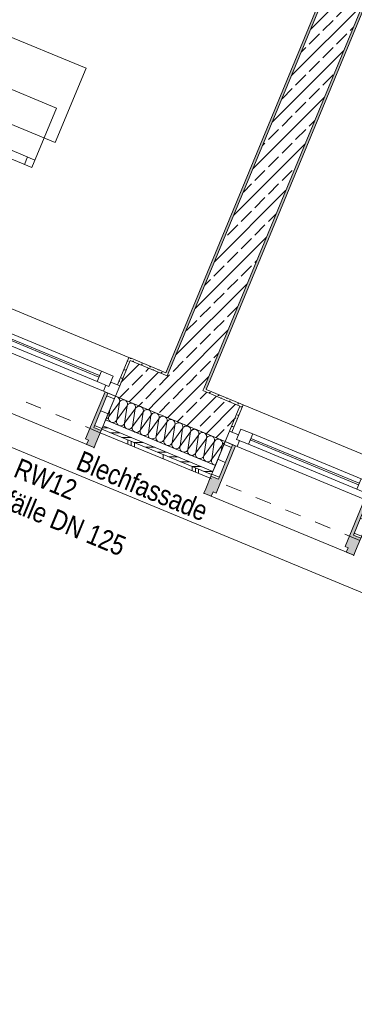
# Model space of a CAD drawing. Header units: metres. Extents: x -79 to 740, y -195 to 69.
# Tile 17 of 200: x 0.11 to 2.19, y -11.96 to -5.83. Entities that reach past the tile are written whole.
import ezdxf

# ---------------------------------------------------------------- set-up
doc = ezdxf.new("R2010")
doc.units = ezdxf.units.M
doc.header["$MEASUREMENT"] = 0
doc.linetypes.add('Strichlinie eng', pattern=[0.115, 0.075, -0.04])
for name, color, linetype in [('10 Fassade', 7, 'Continuous'), ('70 Entwässerung_Regenwasser', 7, 'Continuous'), ('Neubau_10 Wand außen', 7, 'Continuous'), ('Neubau_50 Möblierung', 7, 'Continuous')]:
    doc.layers.add(name, color=color, linetype=linetype)
doc.styles.add('ERSTELLTER_STIL_2', font='ARIALN.TTF')
pattern_1 = [(45, (0, 0), (-0.0848528, 0.0848528), []), (45, (-0.04243, 0.04243), (-0.0848528, 0.0848528), [0.09, -0.03])]
pattern_2 = [(45, (0, 0), (-0.01767767, 0.01767767), [0, -0.025])]
pattern_3 = [(0, (0, 0), (0, 0.1), [])]

# ---------------------------------------------------------------- blocks, each defined once
blk = doc.blocks.new('*X200')
at = {"layer": 'Neubau_10 Wand außen', "color": 8, "linetype": 'Continuous', "lineweight": 9}
for p, q in [((0.7018, -8.1741), (0.701, -8.1742)), ((0.707, -8.1746), (0.7018, -8.1741)), ((0.712, -8.1761), (0.707, -8.1746)), ((0.7166, -8.1786), (0.712, -8.1761)), ((0.7206, -8.1819), (0.7166, -8.1786)), ((0.724, -8.186), (0.7206, -8.1819)), ((0.7264, -8.1906), (0.724, -8.186)), ((0.7279, -8.1956), (0.7264, -8.1906)), ((0.7264, -8.211), (0.7279, -8.206)), ((0.7289, -8.2064), (0.7264, -8.211)), ((0.7285, -8.2008), (0.7279, -8.1956)), ((0.7279, -8.206), (0.7285, -8.2008)), ((0.7322, -8.2023), (0.7289, -8.2064)), ((0.7362, -8.199), (0.7322, -8.2023)), ((0.7409, -8.1965), (0.7362, -8.199)), ((0.7459, -8.195), (0.7409, -8.1965)), ((0.7511, -8.1945), (0.7459, -8.195)), ((0.7563, -8.195), (0.7511, -8.1945)), ((0.7613, -8.1965), (0.7563, -8.195)), ((0.7659, -8.199), (0.7613, -8.1965)), ((0.7699, -8.2023), (0.7659, -8.199)), ((0.7732, -8.2064), (0.7699, -8.2023)), ((0.7757, -8.211), (0.7732, -8.2064)), ((0.661, -8.2993), (0.7264, -8.211)), ((0.661, -8.2993), (0.6676, -8.2548)), ((0.7102, -8.3197), (0.7264, -8.211)), ((0.7102, -8.3197), (0.7757, -8.2314)), ((0.7595, -8.3401), (0.7757, -8.2314)), ((0.7595, -8.3401), (0.825, -8.2518)), ((0.7772, -8.216), (0.7757, -8.211)), ((0.7757, -8.2314), (0.7772, -8.2264)), ((0.7782, -8.2268), (0.7757, -8.2314)), ((0.7777, -8.2212), (0.7772, -8.216)), ((0.7772, -8.2264), (0.7777, -8.2212)), ((0.7815, -8.2227), (0.7782, -8.2268)), ((0.7855, -8.2194), (0.7815, -8.2227)), ((0.7901, -8.217), (0.7855, -8.2194)), ((0.7951, -8.2154), (0.7901, -8.217)), ((0.8003, -8.2149), (0.7951, -8.2154)), ((0.8055, -8.2154), (0.8003, -8.2149)), ((0.8105, -8.217), (0.8055, -8.2154)), ((0.8088, -8.3605), (0.825, -8.2518)), ((0.8151, -8.2194), (0.8105, -8.217)), ((0.8192, -8.2227), (0.8151, -8.2194)), ((0.8225, -8.2268), (0.8192, -8.2227)), ((0.825, -8.2314), (0.8225, -8.2268)), ((0.8265, -8.2364), (0.825, -8.2314)), ((0.825, -8.2518), (0.8265, -8.2468)), ((0.8274, -8.2472), (0.825, -8.2518)), ((0.827, -8.2416), (0.8265, -8.2364)), ((0.8265, -8.2468), (0.827, -8.2416)), ((0.8308, -8.2431), (0.8274, -8.2472)), ((0.8348, -8.2398), (0.8308, -8.2431)), ((0.8394, -8.2374), (0.8348, -8.2398)), ((0.8444, -8.2358), (0.8394, -8.2374)), ((0.8496, -8.2353), (0.8444, -8.2358)), ((0.8548, -8.2358), (0.8496, -8.2353)), ((0.8598, -8.2374), (0.8548, -8.2358)), ((0.8644, -8.2398), (0.8598, -8.2374)), ((0.8685, -8.2431), (0.8644, -8.2398)), ((0.8718, -8.2472), (0.8685, -8.2431)), ((0.8742, -8.2518), (0.8718, -8.2472)), ((0.8758, -8.2568), (0.8742, -8.2518)), ((0.8742, -8.2722), (0.8758, -8.2672)), ((0.8767, -8.2676), (0.8742, -8.2722)), ((0.8763, -8.262), (0.8758, -8.2568)), ((0.8758, -8.2672), (0.8763, -8.262)), ((0.88, -8.2636), (0.8767, -8.2676)), ((0.8841, -8.2602), (0.88, -8.2636)), ((0.8887, -8.2578), (0.8841, -8.2602)), ((0.8937, -8.2563), (0.8887, -8.2578)), ((0.8989, -8.2557), (0.8937, -8.2563)), ((0.9041, -8.2563), (0.8989, -8.2557)), ((0.9091, -8.2578), (0.9041, -8.2563)), ((0.9137, -8.2602), (0.9091, -8.2578)), ((0.9177, -8.2636), (0.9137, -8.2602)), ((0.9211, -8.2676), (0.9177, -8.2636)), ((0.9235, -8.2722), (0.9211, -8.2676)), ((0.6427, -8.3149), (0.6465, -8.3138)), ((0.6465, -8.3138), (0.6511, -8.3113)), ((0.6511, -8.3113), (0.6552, -8.308)), ((0.6552, -8.308), (0.6585, -8.3039)), ((0.6585, -8.3039), (0.661, -8.2993)), ((0.6595, -8.3043), (0.6589, -8.3095)), ((0.6589, -8.3095), (0.6595, -8.3147)), ((0.661, -8.2993), (0.6595, -8.3043)), ((0.6595, -8.3147), (0.661, -8.3197)), ((0.661, -8.3197), (0.6634, -8.3243)), ((0.6634, -8.3243), (0.6667, -8.3284)), ((0.6667, -8.3284), (0.6708, -8.3317)), ((0.6708, -8.3317), (0.6754, -8.3342)), ((0.6958, -8.3342), (0.7004, -8.3317)), ((0.7004, -8.3317), (0.7045, -8.3284)), ((0.7045, -8.3284), (0.7078, -8.3243)), ((0.7078, -8.3243), (0.7102, -8.3197)), ((0.7087, -8.3247), (0.7082, -8.3299)), ((0.7082, -8.3299), (0.7087, -8.3351)), ((0.7102, -8.3197), (0.7087, -8.3247)), ((0.8088, -8.3605), (0.8742, -8.2722)), ((0.8581, -8.381), (0.8742, -8.2722)), ((0.8581, -8.381), (0.9235, -8.2926)), ((0.9073, -8.4014), (0.9235, -8.2926)), ((0.9073, -8.4014), (0.9728, -8.313)), ((0.925, -8.2772), (0.9235, -8.2722)), ((0.9235, -8.2926), (0.925, -8.2876)), ((0.926, -8.288), (0.9235, -8.2926)), ((0.9255, -8.2824), (0.925, -8.2772)), ((0.925, -8.2876), (0.9255, -8.2824)), ((0.9293, -8.284), (0.926, -8.288)), ((0.9333, -8.2806), (0.9293, -8.284)), ((0.938, -8.2782), (0.9333, -8.2806)), ((0.943, -8.2767), (0.938, -8.2782)), ((0.9482, -8.2762), (0.943, -8.2767)), ((0.9534, -8.2767), (0.9482, -8.2762)), ((0.9584, -8.2782), (0.9534, -8.2767)), ((0.9566, -8.4218), (0.9728, -8.313)), ((0.963, -8.2806), (0.9584, -8.2782)), ((0.967, -8.284), (0.963, -8.2806)), ((0.9703, -8.288), (0.967, -8.284)), ((0.9728, -8.2926), (0.9703, -8.288)), ((0.9743, -8.2976), (0.9728, -8.2926)), ((0.9728, -8.313), (0.9743, -8.308)), ((0.9753, -8.3084), (0.9728, -8.313)), ((0.9748, -8.3028), (0.9743, -8.2976)), ((0.9743, -8.308), (0.9748, -8.3028)), ((0.9786, -8.3044), (0.9753, -8.3084)), ((0.9826, -8.3011), (0.9786, -8.3044)), ((0.9872, -8.2986), (0.9826, -8.3011)), ((0.9922, -8.2971), (0.9872, -8.2986)), ((0.9974, -8.2966), (0.9922, -8.2971)), ((1.0026, -8.2971), (0.9974, -8.2966)), ((1.0076, -8.2986), (1.0026, -8.2971)), ((1.0122, -8.3011), (1.0076, -8.2986)), ((1.0163, -8.3044), (1.0122, -8.3011)), ((1.0196, -8.3084), (1.0163, -8.3044)), ((1.0221, -8.313), (1.0196, -8.3084)), ((1.0236, -8.318), (1.0221, -8.313)), ((1.0221, -8.3334), (1.0236, -8.3284)), ((1.0245, -8.3288), (1.0221, -8.3334)), ((1.0241, -8.3232), (1.0236, -8.318)), ((1.0236, -8.3284), (1.0241, -8.3232)), ((1.0278, -8.3248), (1.0245, -8.3288)), ((1.0319, -8.3215), (1.0278, -8.3248)), ((1.0365, -8.319), (1.0319, -8.3215)), ((1.0415, -8.3175), (1.0365, -8.319)), ((1.0467, -8.317), (1.0415, -8.3175)), ((1.0519, -8.3175), (1.0467, -8.317)), ((1.0569, -8.319), (1.0519, -8.3175)), ((1.0615, -8.3215), (1.0569, -8.319)), ((1.0656, -8.3248), (1.0615, -8.3215)), ((1.0689, -8.3288), (1.0656, -8.3248)), ((1.0713, -8.3334), (1.0689, -8.3288)), ((0.6754, -8.3342), (0.6804, -8.3357)), ((0.6804, -8.3357), (0.6856, -8.3362)), ((0.6856, -8.3362), (0.6908, -8.3357)), ((0.6908, -8.3357), (0.6958, -8.3342)), ((0.7087, -8.3351), (0.7102, -8.3401)), ((0.7102, -8.3401), (0.7127, -8.3447)), ((0.7127, -8.3447), (0.716, -8.3488)), ((0.716, -8.3488), (0.7201, -8.3521)), ((0.7201, -8.3521), (0.7247, -8.3546)), ((0.7247, -8.3546), (0.7297, -8.3561)), ((0.7297, -8.3561), (0.7349, -8.3566)), ((0.7349, -8.3566), (0.7401, -8.3561)), ((0.7401, -8.3561), (0.7451, -8.3546)), ((0.7451, -8.3546), (0.7497, -8.3521)), ((0.7497, -8.3521), (0.7537, -8.3488)), ((0.7537, -8.3488), (0.7571, -8.3447)), ((0.7571, -8.3447), (0.7595, -8.3401)), ((0.758, -8.3451), (0.7575, -8.3503)), ((0.7575, -8.3503), (0.758, -8.3555)), ((0.7595, -8.3401), (0.758, -8.3451)), ((0.758, -8.3555), (0.7595, -8.3605)), ((0.7595, -8.3605), (0.762, -8.3652)), ((0.762, -8.3652), (0.7653, -8.3692)), ((0.7653, -8.3692), (0.7693, -8.3725)), ((0.7693, -8.3725), (0.7739, -8.375)), ((0.7739, -8.375), (0.7789, -8.3765)), ((0.7789, -8.3765), (0.7842, -8.377)), ((0.7842, -8.377), (0.7894, -8.3765)), ((0.7894, -8.3765), (0.7944, -8.375)), ((0.7944, -8.375), (0.799, -8.3725)), ((0.799, -8.3725), (0.803, -8.3692)), ((0.803, -8.3692), (0.8063, -8.3652)), ((0.8063, -8.3652), (0.8088, -8.3605)), ((0.8073, -8.3656), (0.8068, -8.3708)), ((0.8068, -8.3708), (0.8073, -8.376)), ((0.8088, -8.3605), (0.8073, -8.3656)), ((0.8073, -8.376), (0.8088, -8.381)), ((0.8088, -8.381), (0.8113, -8.3856)), ((0.8113, -8.3856), (0.8146, -8.3896)), ((0.8146, -8.3896), (0.8186, -8.3929)), ((0.8186, -8.3929), (0.8232, -8.3954)), ((0.8436, -8.3954), (0.8482, -8.3929)), ((0.8482, -8.3929), (0.8523, -8.3896)), ((0.8523, -8.3896), (0.8556, -8.3856)), ((0.8556, -8.3856), (0.8581, -8.381)), ((0.8565, -8.386), (0.856, -8.3912)), ((0.856, -8.3912), (0.8565, -8.3964)), ((0.8581, -8.381), (0.8565, -8.386)), ((0.9566, -8.4218), (1.0221, -8.3334)), ((1.0059, -8.4422), (1.0221, -8.3334)), ((1.0059, -8.4422), (1.0713, -8.3538)), ((1.0552, -8.4626), (1.0713, -8.3538)), ((1.0552, -8.4626), (1.1206, -8.3743)), ((1.0729, -8.3384), (1.0713, -8.3334)), ((1.0713, -8.3538), (1.0729, -8.3488)), ((1.0738, -8.3492), (1.0713, -8.3538)), ((1.0734, -8.3436), (1.0729, -8.3384)), ((1.0729, -8.3488), (1.0734, -8.3436)), ((1.0771, -8.3452), (1.0738, -8.3492)), ((1.0812, -8.3419), (1.0771, -8.3452)), ((1.0858, -8.3394), (1.0812, -8.3419)), ((1.0908, -8.3379), (1.0858, -8.3394)), ((1.096, -8.3374), (1.0908, -8.3379)), ((1.1012, -8.3379), (1.096, -8.3374)), ((1.1062, -8.3394), (1.1012, -8.3379)), ((1.1044, -8.483), (1.1206, -8.3743)), ((1.1108, -8.3419), (1.1062, -8.3394)), ((1.1148, -8.3452), (1.1108, -8.3419)), ((1.1181, -8.3492), (1.1148, -8.3452)), ((1.1206, -8.3538), (1.1181, -8.3492)), ((1.1221, -8.3588), (1.1206, -8.3538)), ((1.1206, -8.3743), (1.1221, -8.3693)), ((1.1231, -8.3696), (1.1206, -8.3743)), ((1.1226, -8.3641), (1.1221, -8.3588)), ((1.1221, -8.3693), (1.1226, -8.3641)), ((1.1264, -8.3656), (1.1231, -8.3696)), ((1.1304, -8.3623), (1.1264, -8.3656)), ((1.135, -8.3598), (1.1304, -8.3623)), ((1.14, -8.3583), (1.135, -8.3598)), ((1.1452, -8.3578), (1.14, -8.3583)), ((1.1505, -8.3583), (1.1452, -8.3578)), ((1.1555, -8.3598), (1.1505, -8.3583)), ((1.1601, -8.3623), (1.1555, -8.3598)), ((1.1641, -8.3656), (1.1601, -8.3623)), ((1.1674, -8.3696), (1.1641, -8.3656)), ((1.1699, -8.3743), (1.1674, -8.3696)), ((1.1714, -8.3793), (1.1699, -8.3743)), ((1.1699, -8.3947), (1.1714, -8.3897)), ((1.1724, -8.3901), (1.1699, -8.3947)), ((1.1719, -8.3845), (1.1714, -8.3793)), ((1.1714, -8.3897), (1.1719, -8.3845)), ((1.1757, -8.386), (1.1724, -8.3901)), ((1.1797, -8.3827), (1.1757, -8.386)), ((1.1843, -8.3802), (1.1797, -8.3827)), ((1.1893, -8.3787), (1.1843, -8.3802)), ((1.1945, -8.3782), (1.1893, -8.3787)), ((1.1997, -8.3787), (1.1945, -8.3782)), ((1.2047, -8.3802), (1.1997, -8.3787)), ((1.2093, -8.3827), (1.2047, -8.3802)), ((1.2134, -8.386), (1.2093, -8.3827)), ((1.2167, -8.3901), (1.2134, -8.386)), ((1.2192, -8.3947), (1.2167, -8.3901)), ((0.8232, -8.3954), (0.8282, -8.3969)), ((0.8282, -8.3969), (0.8334, -8.3974)), ((0.8334, -8.3974), (0.8386, -8.3969)), ((0.8386, -8.3969), (0.8436, -8.3954)), ((0.8565, -8.3964), (0.8581, -8.4014)), ((0.8581, -8.4014), (0.8605, -8.406)), ((0.8605, -8.406), (0.8638, -8.41)), ((0.8638, -8.41), (0.8679, -8.4133)), ((0.8679, -8.4133), (0.8725, -8.4158)), ((0.8725, -8.4158), (0.8775, -8.4173)), ((0.8775, -8.4173), (0.8827, -8.4178)), ((0.8827, -8.4178), (0.8879, -8.4173)), ((0.8879, -8.4173), (0.8929, -8.4158)), ((0.8929, -8.4158), (0.8975, -8.4133)), ((0.8975, -8.4133), (0.9016, -8.41)), ((0.9016, -8.41), (0.9049, -8.406)), ((0.9049, -8.406), (0.9073, -8.4014)), ((0.9058, -8.4064), (0.9053, -8.4116)), ((0.9053, -8.4116), (0.9058, -8.4168)), ((0.9073, -8.4014), (0.9058, -8.4064)), ((0.9058, -8.4168), (0.9073, -8.4218)), ((0.9073, -8.4218), (0.9098, -8.4264)), ((0.9098, -8.4264), (0.9131, -8.4304)), ((0.9131, -8.4304), (0.9172, -8.4337)), ((0.9172, -8.4337), (0.9218, -8.4362)), ((0.9218, -8.4362), (0.9268, -8.4377)), ((0.9268, -8.4377), (0.932, -8.4382)), ((0.932, -8.4382), (0.9372, -8.4377)), ((0.9372, -8.4377), (0.9422, -8.4362)), ((0.9422, -8.4362), (0.9468, -8.4337)), ((0.9468, -8.4337), (0.9508, -8.4304)), ((0.9508, -8.4304), (0.9541, -8.4264)), ((0.9541, -8.4264), (0.9566, -8.4218)), ((0.9551, -8.4268), (0.9546, -8.432)), ((0.9546, -8.432), (0.9551, -8.4372)), ((0.9566, -8.4218), (0.9551, -8.4268)), ((0.9551, -8.4372), (0.9566, -8.4422)), ((0.9566, -8.4422), (0.9591, -8.4468)), ((0.9591, -8.4468), (0.9624, -8.4508)), ((0.9624, -8.4508), (0.9664, -8.4542)), ((0.9664, -8.4542), (0.971, -8.4566)), ((0.9915, -8.4566), (0.9961, -8.4542)), ((0.9961, -8.4542), (1.0001, -8.4508)), ((1.0001, -8.4508), (1.0034, -8.4468)), ((1.0034, -8.4468), (1.0059, -8.4422)), ((1.0044, -8.4472), (1.0039, -8.4524)), ((1.0039, -8.4524), (1.0044, -8.4576)), ((1.0059, -8.4422), (1.0044, -8.4472)), ((1.1044, -8.483), (1.1699, -8.3947)), ((1.1537, -8.5034), (1.1699, -8.3947)), ((1.1537, -8.5034), (1.2192, -8.4151)), ((1.203, -8.5238), (1.2192, -8.4151)), ((1.203, -8.5238), (1.2684, -8.4355)), ((1.2207, -8.3997), (1.2192, -8.3947)), ((1.2192, -8.4151), (1.2207, -8.4101)), ((1.2216, -8.4105), (1.2192, -8.4151)), ((1.2212, -8.4049), (1.2207, -8.3997)), ((1.2207, -8.4101), (1.2212, -8.4049)), ((1.2249, -8.4064), (1.2216, -8.4105)), ((1.229, -8.4031), (1.2249, -8.4064)), ((1.2336, -8.4006), (1.229, -8.4031)), ((1.2386, -8.3991), (1.2336, -8.4006)), ((1.2438, -8.3986), (1.2386, -8.3991)), ((1.249, -8.3991), (1.2438, -8.3986)), ((1.254, -8.4006), (1.249, -8.3991)), ((1.2523, -8.5442), (1.2684, -8.4355)), ((1.2586, -8.4031), (1.254, -8.4006)), ((1.2627, -8.4064), (1.2586, -8.4031)), ((1.266, -8.4105), (1.2627, -8.4064)), ((1.2684, -8.4151), (1.266, -8.4105)), ((1.27, -8.4201), (1.2684, -8.4151)), ((1.2684, -8.4355), (1.27, -8.4305)), ((1.2709, -8.4309), (1.2684, -8.4355)), ((1.2705, -8.4253), (1.27, -8.4201)), ((1.27, -8.4305), (1.2705, -8.4253)), ((1.2742, -8.4268), (1.2709, -8.4309)), ((1.2783, -8.4235), (1.2742, -8.4268)), ((1.2829, -8.4211), (1.2783, -8.4235)), ((1.2879, -8.4195), (1.2829, -8.4211)), ((1.2931, -8.419), (1.2879, -8.4195)), ((1.2983, -8.4195), (1.2931, -8.419)), ((1.3033, -8.4211), (1.2983, -8.4195)), ((1.3079, -8.4235), (1.3033, -8.4211)), ((1.3119, -8.4268), (1.3079, -8.4235)), ((1.3152, -8.4309), (1.3119, -8.4268)), ((1.3177, -8.4355), (1.3152, -8.4309)), ((1.3192, -8.4405), (1.3177, -8.4355)), ((1.3177, -8.4559), (1.3192, -8.4509)), ((1.3202, -8.4513), (1.3177, -8.4559)), ((1.3197, -8.4457), (1.3192, -8.4405)), ((1.3192, -8.4509), (1.3197, -8.4457)), ((1.3235, -8.4472), (1.3202, -8.4513)), ((1.3275, -8.4439), (1.3235, -8.4472)), ((1.3321, -8.4415), (1.3275, -8.4439)), ((1.3371, -8.4399), (1.3321, -8.4415)), ((1.3423, -8.4394), (1.3371, -8.4399)), ((1.3475, -8.4399), (1.3423, -8.4394)), ((1.3525, -8.4415), (1.3475, -8.4399)), ((1.3572, -8.4439), (1.3525, -8.4415)), ((1.3612, -8.4472), (1.3572, -8.4439)), ((1.3645, -8.4513), (1.3612, -8.4472)), ((1.367, -8.4559), (1.3645, -8.4513)), ((0.971, -8.4566), (0.976, -8.4581)), ((0.976, -8.4581), (0.9812, -8.4586)), ((0.9812, -8.4586), (0.9864, -8.4581)), ((0.9864, -8.4581), (0.9915, -8.4566)), ((1.0044, -8.4576), (1.0059, -8.4626)), ((1.0059, -8.4626), (1.0083, -8.4672)), ((1.0083, -8.4672), (1.0117, -8.4712)), ((1.0117, -8.4712), (1.0157, -8.4746)), ((1.0157, -8.4746), (1.0203, -8.477)), ((1.0203, -8.477), (1.0253, -8.4785)), ((1.0253, -8.4785), (1.0305, -8.4791)), ((1.0305, -8.4791), (1.0357, -8.4785)), ((1.0357, -8.4785), (1.0407, -8.477)), ((1.0407, -8.477), (1.0453, -8.4746)), ((1.0453, -8.4746), (1.0494, -8.4712)), ((1.0494, -8.4712), (1.0527, -8.4672)), ((1.0527, -8.4672), (1.0552, -8.4626)), ((1.0536, -8.4676), (1.0531, -8.4728)), ((1.0531, -8.4728), (1.0536, -8.478)), ((1.0552, -8.4626), (1.0536, -8.4676)), ((1.0536, -8.478), (1.0552, -8.483)), ((1.0552, -8.483), (1.0576, -8.4876)), ((1.0576, -8.4876), (1.0609, -8.4917)), ((1.0609, -8.4917), (1.065, -8.495)), ((1.065, -8.495), (1.0696, -8.4974)), ((1.0696, -8.4974), (1.0746, -8.499)), ((1.0746, -8.499), (1.0798, -8.4995)), ((1.0798, -8.4995), (1.085, -8.499)), ((1.085, -8.499), (1.09, -8.4974)), ((1.09, -8.4974), (1.0946, -8.495)), ((1.0946, -8.495), (1.0986, -8.4917)), ((1.0986, -8.4917), (1.102, -8.4876)), ((1.102, -8.4876), (1.1044, -8.483)), ((1.1029, -8.488), (1.1024, -8.4932)), ((1.1024, -8.4932), (1.1029, -8.4984)), ((1.1044, -8.483), (1.1029, -8.488)), ((1.1029, -8.4984), (1.1044, -8.5034)), ((1.1044, -8.5034), (1.1069, -8.508)), ((1.1069, -8.508), (1.1102, -8.5121)), ((1.1102, -8.5121), (1.1143, -8.5154)), ((1.1143, -8.5154), (1.1189, -8.5178)), ((1.1393, -8.5178), (1.1439, -8.5154)), ((1.1439, -8.5154), (1.1479, -8.5121)), ((1.1479, -8.5121), (1.1512, -8.508)), ((1.1512, -8.508), (1.1537, -8.5034)), ((1.1522, -8.5084), (1.1517, -8.5136)), ((1.1517, -8.5136), (1.1522, -8.5188)), ((1.1537, -8.5034), (1.1522, -8.5084)), ((1.2523, -8.5442), (1.3177, -8.4559)), ((1.3015, -8.5646), (1.3177, -8.4559)), ((1.3015, -8.5646), (1.367, -8.4763)), ((1.3615, -8.5134), (1.367, -8.4763)), ((1.3685, -8.4609), (1.367, -8.4559)), ((1.367, -8.4763), (1.3685, -8.4713)), ((1.3694, -8.4717), (1.367, -8.4763)), ((1.369, -8.4661), (1.3685, -8.4609)), ((1.3685, -8.4713), (1.369, -8.4661)), ((1.3728, -8.4677), (1.3694, -8.4717)), ((1.3768, -8.4643), (1.3728, -8.4677)), ((1.3814, -8.4619), (1.3768, -8.4643)), ((1.383, -8.4614), (1.3814, -8.4619)), ((1.1189, -8.5178), (1.1239, -8.5194)), ((1.1239, -8.5194), (1.1291, -8.5199)), ((1.1291, -8.5199), (1.1343, -8.5194)), ((1.1343, -8.5194), (1.1393, -8.5178)), ((1.1522, -8.5188), (1.1537, -8.5238)), ((1.1537, -8.5238), (1.1562, -8.5284)), ((1.1562, -8.5284), (1.1595, -8.5325)), ((1.1595, -8.5325), (1.1635, -8.5358)), ((1.1635, -8.5358), (1.1681, -8.5383)), ((1.1681, -8.5383), (1.1731, -8.5398)), ((1.1731, -8.5398), (1.1783, -8.5403)), ((1.1783, -8.5403), (1.1835, -8.5398)), ((1.1835, -8.5398), (1.1885, -8.5383)), ((1.1885, -8.5383), (1.1932, -8.5358)), ((1.1932, -8.5358), (1.1972, -8.5325)), ((1.1972, -8.5325), (1.2005, -8.5284)), ((1.2005, -8.5284), (1.203, -8.5238)), ((1.2015, -8.5288), (1.2009, -8.534)), ((1.2009, -8.534), (1.2015, -8.5392)), ((1.203, -8.5238), (1.2015, -8.5288)), ((1.2015, -8.5392), (1.203, -8.5442)), ((1.203, -8.5442), (1.2054, -8.5488)), ((1.2054, -8.5488), (1.2088, -8.5529)), ((1.2088, -8.5529), (1.2128, -8.5562)), ((1.2128, -8.5562), (1.2174, -8.5587)), ((1.2174, -8.5587), (1.2224, -8.5602)), ((1.2224, -8.5602), (1.2276, -8.5607)), ((1.2276, -8.5607), (1.2328, -8.5602)), ((1.2328, -8.5602), (1.2378, -8.5587)), ((1.2378, -8.5587), (1.2424, -8.5562)), ((1.2424, -8.5562), (1.2465, -8.5529)), ((1.2465, -8.5529), (1.2498, -8.5488)), ((1.2498, -8.5488), (1.2523, -8.5442)), ((1.2507, -8.5492), (1.2502, -8.5544)), ((1.2502, -8.5544), (1.2507, -8.5596)), ((1.2523, -8.5442), (1.2507, -8.5492)), ((1.2507, -8.5596), (1.2523, -8.5646)), ((1.2523, -8.5646), (1.2547, -8.5693)), ((1.2547, -8.5693), (1.258, -8.5733)), ((1.258, -8.5733), (1.2621, -8.5766)), ((1.2621, -8.5766), (1.2667, -8.5791)), ((1.2871, -8.5791), (1.2917, -8.5766)), ((1.2917, -8.5766), (1.2957, -8.5733)), ((1.2957, -8.5733), (1.2991, -8.5693)), ((1.2991, -8.5693), (1.3015, -8.5646)), ((1.3, -8.5696), (1.2995, -8.5749)), ((1.2995, -8.5749), (1.3, -8.5801)), ((1.3015, -8.5646), (1.3, -8.5696)), ((1.2667, -8.5791), (1.2717, -8.5806)), ((1.2717, -8.5806), (1.2769, -8.5811)), ((1.2769, -8.5811), (1.2821, -8.5806)), ((1.2821, -8.5806), (1.2871, -8.5791)), ((1.3, -8.5801), (1.3015, -8.5851)), ((1.3015, -8.5851), (1.304, -8.5897)), ((1.304, -8.5897), (1.3073, -8.5937)), ((1.3073, -8.5937), (1.3113, -8.597)), ((1.3113, -8.597), (1.316, -8.5995)), ((1.316, -8.5995), (1.321, -8.601)), ((1.321, -8.601), (1.325, -8.6014))]:
    blk.add_line(p, q, dxfattribs=at)
blk = doc.blocks.new('1-Flügelfenster 27_7')
at = {"layer": 'Neubau_10 Wand außen', "linetype": 'Continuous', "lineweight": 0, "true_color": 0x000000}
for points in [[(-0.505, -0.387), (-0.505, -0.417), (-0.455, -0.417), (-0.455, -0.387), (-0.435, -0.387), (-0.435, -0.07), (-0.455, -0.07), (-0.455, -0.302), (-0.505, -0.302)], [(0.505, -0.387), (0.505, -0.302), (0.455, -0.302), (0.455, -0.07), (0.435, -0.07), (0.435, -0.387), (0.455, -0.387), (0.455, -0.417), (0.505, -0.417)]]:
    blk.add_hatch(color=18, dxfattribs=at).paths.add_polyline_path(points)
h = blk.add_hatch(dxfattribs=at)
h.set_pattern_fill('Holz_Schalung_liegend_10_5B', color=18, style=0, pattern_type=2)
h.set_pattern_definition(pattern_3)
h.paths.add_polyline_path([(-0.505, -0.07), (-0.505, -0.302), (-0.455, -0.302), (-0.455, -0.07)])
h = blk.add_hatch(dxfattribs=at)
h.set_pattern_fill('Holz_Schalung_liegend_10_5B', color=18, style=0, pattern_type=2)
h.set_pattern_definition(pattern_3)
h.paths.add_polyline_path([(0.505, -0.07), (0.455, -0.07), (0.455, -0.302), (0.505, -0.302)])
at = {"layer": 'Neubau_10 Wand außen', "color": 7, "linetype": 'Continuous', "lineweight": 13}
for p, q in [((-0.505, 0.185), (-0.49, 0.185)), ((-0.49, 0), (-0.49, 0.185)), ((0.505, 0.185), (0.49, 0.185)), ((0.49, 0), (0.49, 0.185)), ((-0.505, 0), (-0.445, 0)), ((-0.505, -0.07), (-0.505, 0)), ((-0.505, -0.07), (-0.505, 0)), ((-0.445, -0.03), (-0.445, 0.04)), ((-0.445, 0.04), (-0.365, 0.04)), ((-0.445, 0), (-0.445, -0.03)), ((-0.365, 0.04), (0.365, 0.04)), ((-0.365, 0.04), (-0.365, -0.03)), ((-0.365, 0.01), (0.365, 0.01)), ((0.365, -0.03), (0.365, 0.04)), ((0.365, 0.04), (0.445, 0.04)), ((0.445, 0.04), (0.445, -0.03)), ((0.445, -0.03), (0.445, 0)), ((0.445, 0), (0.505, 0)), ((0.505, -0.07), (0.505, 0)), ((0.505, -0.07), (0.505, 0)), ((-0.445, -0.03), (-0.425, -0.03)), ((-0.365, -0.03), (-0.445, -0.03)), ((-0.425, -0.03), (-0.425, -0.07)), ((0.365, 0), (-0.365, 0)), ((0.365, -0.03), (-0.365, -0.03)), ((0.445, -0.03), (0.365, -0.03)), ((0.425, -0.07), (0.425, -0.03)), ((0.425, -0.03), (0.445, -0.03)), ((-0.425, -0.07), (-0.505, -0.07)), ((-0.505, -0.23), (-0.505, -0.07)), ((0.425, -0.07), (-0.425, -0.07)), ((0.505, -0.07), (0.425, -0.07)), ((0.505, -0.23), (0.505, -0.07)), ((-0.505, -0.27), (-0.505, -0.23)), ((0.505, -0.27), (0.505, -0.23)), ((-0.505, -0.292), (-0.505, -0.27)), ((-0.505, -0.317), (-0.505, -0.292)), ((0.505, -0.292), (0.505, -0.27)), ((0.505, -0.317), (0.505, -0.292))]:
    blk.add_line(p, q, dxfattribs=at)
at = {"layer": 'Neubau_10 Wand außen', "color": 7, "linetype": 'Continuous', "lineweight": 9}
for p, q in [((-0.49, 0.185), (0.49, 0.185)), ((-0.455, -0.302), (-0.455, -0.07)), ((-0.455, -0.07), (-0.435, -0.07)), ((-0.435, -0.07), (-0.435, -0.387)), ((0.455, -0.07), (0.435, -0.07)), ((0.435, -0.07), (0.435, -0.387)), ((0.455, -0.302), (0.455, -0.07)), ((-0.505, -0.387), (-0.505, -0.302)), ((-0.505, -0.302), (-0.455, -0.302)), ((0.505, -0.302), (0.455, -0.302)), ((0.505, -0.387), (0.505, -0.302)), ((-0.505, -0.417), (-0.505, -0.387)), ((-0.455, -0.417), (-0.505, -0.417)), ((-0.505, -0.417), (0.505, -0.417)), ((-0.435, -0.387), (-0.455, -0.387)), ((-0.455, -0.387), (-0.455, -0.417)), ((0.435, -0.387), (0.455, -0.387)), ((0.455, -0.387), (0.455, -0.417)), ((0.455, -0.417), (0.505, -0.417)), ((0.505, -0.417), (0.505, -0.387))]:
    blk.add_line(p, q, dxfattribs=at)
at = {"layer": 'Neubau_10 Wand außen', "color": 7, "linetype": 'Strichlinie eng', "lineweight": 9}
blk.add_line((-0.505, -0.317), (0.505, -0.317), dxfattribs=at)
at = {"layer": 'Neubau_10 Wand außen', "color": 7, "linetype": 'Continuous', "lineweight": 9, "flags": 128}
for points in [[(-0.505, -0.07), (-0.455, -0.07), (-0.455, -0.302), (-0.505, -0.302)], [(0.505, -0.07), (0.455, -0.07), (0.455, -0.302), (0.505, -0.302)]]:
    blk.add_lwpolyline(points, close=True, dxfattribs=at)
at = {"layer": 'Neubau_10 Wand außen', "color": 7, "linetype": 'Continuous', "lineweight": 9}
for p in [(-0.505, -0.417), (0.505, -0.417)]:
    blk.add_point(p, dxfattribs=at)
blk = doc.blocks.new('Stuhl 02 27[93]_1', base_point=(0.3352, -6.3797))
at = {"layer": 'Neubau_50 Möblierung', "color": 8, "linetype": 'Continuous', "lineweight": 18}
for p, q in [((0.2005, -6.7027), (-0.1687, -6.5488)), ((-0.1226, -6.568), (-0.1418, -6.6142)), ((0.1543, -6.6835), (0.1351, -6.7296))]:
    blk.add_line(p, q, dxfattribs=at)
at = {"layer": 'Neubau_50 Möblierung', "color": 8, "linetype": 'Continuous', "lineweight": 18, "flags": 128}
blk.add_lwpolyline([(0.3352, -6.3797), (-0.034, -6.2257), (-0.188, -6.595), (0.1813, -6.7489)], close=True, dxfattribs=at)
blk = doc.blocks.new('Schultisch 27[216]_1', base_point=(0.5188, -6.1316))
at = {"layer": 'Neubau_50 Möblierung', "color": 8, "linetype": 'Continuous', "lineweight": 18, "flags": 128}
blk.add_lwpolyline([(0.5188, -6.1316), (-0.5899, -5.6724), (-0.7812, -6.1343), (0.3275, -6.5935)], close=True, dxfattribs=at)

msp = doc.modelspace()

# ---------------------------------------------------------------- hatches: boundary and pattern name
at = {"layer": 'Neubau_10 Wand außen', "linetype": 'Continuous', "lineweight": 0, "true_color": 0x000000}
h = msp.add_hatch(dxfattribs=at)
h.set_pattern_fill('Gips_0001', color=18, style=0, pattern_type=2)
h.set_pattern_definition(pattern_2)
h.paths.add_polyline_path([(4.9793, 1.5405), (1.0166, -8.0263), (1.0305, -8.032), (4.9932, 1.5347)])
h = msp.add_hatch(dxfattribs=at)
h.set_pattern_fill('Beton_Stahlbeton_0001', color=18, style=0, pattern_type=2)
h.set_pattern_definition(pattern_1)
h.paths.add_polyline_path([(4.9932, 1.5347), (1.0305, -8.032), (1.2522, -8.1239), (5.2149, 1.4429)])
h = msp.add_hatch(dxfattribs=at)
h.set_pattern_fill('Gips_0001', color=18, style=0, pattern_type=2)
h.set_pattern_definition(pattern_2)
h.paths.add_polyline_path([(1.2661, -8.1296), (5.2287, 1.4371), (5.2149, 1.4429), (1.2522, -8.1239)])
h = msp.add_hatch(dxfattribs=at)
h.set_pattern_fill('Beton_Stahlbeton_0001', color=18, style=0, pattern_type=2)
h.set_pattern_definition(pattern_1)
h.paths.add_polyline_path([(0.7287, -8.1073), (0.7019, -8.172), (0.9329, -8.2676), (1.0247, -8.0459), (0.7938, -7.9502)])
h = msp.add_hatch(dxfattribs=at)
h.set_pattern_fill('Gips_0001', color=18, style=0, pattern_type=2)
h.set_pattern_definition(pattern_2)
h.paths.add_polyline_path([(0.7856, -7.9306), (0.7148, -8.1016), (0.7287, -8.1073), (0.7938, -7.9502), (0.7995, -7.9364)])
h = msp.add_hatch(dxfattribs=at)
h.set_pattern_fill('Gips_0001', color=18, style=0, pattern_type=2)
h.set_pattern_definition(pattern_2)
h.paths.add_polyline_path([(0.7995, -7.9364), (0.7938, -7.9502), (1.0109, -8.0402), (1.0166, -8.0263)])
h = msp.add_hatch(dxfattribs=at)
h.set_pattern_fill('Beton_Stahlbeton_0001', color=18, style=0, pattern_type=2)
h.set_pattern_definition(pattern_1)
h.paths.add_polyline_path([(1.2465, -8.1377), (1.0247, -8.0459), (0.9329, -8.2676), (1.1546, -8.3595)])
h = msp.add_hatch(dxfattribs=at)
h.set_pattern_fill('Gips_0001', color=18, style=0, pattern_type=2)
h.set_pattern_definition(pattern_2)
h.paths.add_polyline_path([(1.0305, -8.032), (1.0166, -8.0263), (1.0109, -8.0402), (1.0247, -8.0459)])
h = msp.add_hatch(dxfattribs=at)
h.set_pattern_fill('Beton_Stahlbeton_0001', color=18, style=0, pattern_type=2)
h.set_pattern_definition(pattern_1)
h.paths.add_polyline_path([(1.2522, -8.1239), (1.0305, -8.032), (1.0247, -8.0459), (1.2465, -8.1377)])
h = msp.add_hatch(dxfattribs=at)
h.set_pattern_fill('Beton_Stahlbeton_0001', color=18, style=0, pattern_type=2)
h.set_pattern_definition(pattern_1)
h.paths.add_polyline_path([(1.2465, -8.1377), (1.1546, -8.3595), (1.3856, -8.4551), (1.4124, -8.3905), (1.4774, -8.2334)])
h = msp.add_hatch(dxfattribs=at)
h.set_pattern_fill('Gips_0001', color=18, style=0, pattern_type=2)
h.set_pattern_definition(pattern_2)
h.paths.add_polyline_path([(1.2661, -8.1296), (1.2522, -8.1239), (1.2465, -8.1377), (1.2603, -8.1435)])
h = msp.add_hatch(dxfattribs=at)
h.set_pattern_fill('Gips_0001', color=18, style=0, pattern_type=2)
h.set_pattern_definition(pattern_2)
h.paths.add_polyline_path([(1.2603, -8.1435), (1.4774, -8.2334), (1.4832, -8.2196), (1.2661, -8.1296)])
h = msp.add_hatch(dxfattribs=at)
h.set_pattern_fill('Gips_0001', color=18, style=0, pattern_type=2)
h.set_pattern_definition(pattern_2)
h.paths.add_polyline_path([(1.4832, -8.2196), (1.4774, -8.2334), (1.4124, -8.3905), (1.4262, -8.3962), (1.497, -8.2253)])
h = msp.add_hatch(dxfattribs=at)
h.set_pattern_fill('Metall_Zinkblech_0001', color=18, style=0, pattern_type=2)
h.set_pattern_definition([(90, (0.02, 0), (-0.4, 0), []), (90, (0, 0), (-0.4, 0), []), (90, (-0.02, 0), (-0.4, 0), []), (90, (0.2, 1), (-0.2, 0), [])])
h.paths.add_polyline_path([(0.6074, -8.4002), (1.2911, -8.6833), (1.3006, -8.6602), (0.617, -8.3771)])
h = msp.add_hatch(dxfattribs=at)
h.set_pattern_fill('Holzwerkstoff_Sperrholz__D2', color=18, style=0, pattern_type=2)
h.set_pattern_definition([(0, (0, 0), (0, 0.03), [])])
h.paths.add_polyline_path([(0.617, -8.3771), (1.3006, -8.6602), (1.3091, -8.6399), (0.6254, -8.3567)])

# ---------------------------------------------------------------- linework, layer by layer
at = {"layer": '70 Entwässerung_Regenwasser', "color": 140, "linetype": 'Continuous', "lineweight": 18, "true_color": 0x00a8ff}
msp.add_line((-6.013, -5.9772), (8.4218, -11.9562), dxfattribs=at)
at = {"layer": 'Neubau_10 Wand außen', "color": 7, "linetype": 'Continuous', "lineweight": 13}
for p, q in [((4.9932, 1.5347), (1.0305, -8.032)), ((1.2522, -8.1239), (5.2149, 1.4429)), ((0.7148, -8.1016), (0.7856, -7.9306)), ((0.7938, -7.9502), (0.7287, -8.1073)), ((0.7995, -7.9364), (0.7856, -7.9306)), ((1.0247, -8.0459), (0.7938, -7.9502)), ((1.0305, -8.032), (1.0247, -8.0459)), ((1.0305, -8.032), (1.0247, -8.0459)), ((0.7019, -8.172), (0.7287, -8.1073)), ((0.7287, -8.1073), (0.7148, -8.1016)), ((1.2465, -8.1377), (1.2522, -8.1239)), ((1.2465, -8.1377), (1.2522, -8.1239)), ((1.4774, -8.2334), (1.2465, -8.1377)), ((0.6407, -8.3198), (0.7019, -8.172)), ((0.7019, -8.172), (0.9329, -8.2676)), ((0.9329, -8.2676), (1.1546, -8.3595)), ((1.4774, -8.2334), (1.4124, -8.3905)), ((1.4262, -8.3962), (1.497, -8.2253)), ((1.4832, -8.2196), (1.497, -8.2253)), ((0.6254, -8.3567), (0.6407, -8.3198)), ((0.6407, -8.3198), (1.3244, -8.603)), ((0.6074, -8.4002), (0.617, -8.3771)), ((0.617, -8.3771), (0.6254, -8.3567)), ((0.617, -8.3771), (1.3006, -8.6602)), ((0.6254, -8.3567), (1.3091, -8.6399)), ((1.1546, -8.3595), (1.3856, -8.4551)), ((1.3856, -8.4551), (1.4124, -8.3905)), ((1.4124, -8.3905), (1.4262, -8.3962)), ((1.3244, -8.603), (1.3856, -8.4551)), ((1.3091, -8.6399), (1.3244, -8.603)), ((1.2911, -8.6833), (1.3006, -8.6602)), ((1.3006, -8.6602), (1.3091, -8.6399))]:
    msp.add_line(p, q, dxfattribs=at)
at = {"layer": 'Neubau_10 Wand außen', "color": 7, "linetype": 'Continuous', "lineweight": 13, "flags": 128}
for points in [[(4.9793, 1.5405), (1.0166, -8.0263)], [(1.2661, -8.1296), (5.2287, 1.4371)], [(1.0166, -8.0263), (0.7995, -7.9364)], [(1.4832, -8.2196), (1.2661, -8.1296)], [(0.6074, -8.4002), (1.2911, -8.6833)]]:
    msp.add_lwpolyline(points, dxfattribs=at)

# ---------------------------------------------------------------- block references
at = {"layer": 'Neubau_10 Wand außen', "color": 7, "linetype": 'Continuous', "lineweight": 9, "xscale": -1, "rotation": 337.4999999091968}
for p in [(0.2621, -7.914), (1.8789, -8.5837)]:
    msp.add_blockref('1-Flügelfenster 27_7', p, dxfattribs=at)
at = {"layer": 'Neubau_10 Wand außen', "color": 7, "lineweight": 9}
msp.add_blockref('*X200', (0, 0), dxfattribs=at)
at = {"layer": 'Neubau_50 Möblierung', "color": 8, "linetype": 'Continuous', "lineweight": 18}
for name, p in [('Schultisch 27[216]_1', (0.5188, -6.1316)), ('Stuhl 02 27[93]_1', (0.3352, -6.3797))]:
    msp.add_blockref(name, p, dxfattribs=at)

# ---------------------------------------------------------------- texts
at = {"layer": '10 Fassade', "color": 7, "linetype": 'Continuous', "lineweight": 9, "insert": (0.4481, -8.6253), "char_height": 0.125, "attachment_point": 7, "rotation": 337.5, "style": 'ERSTELLTER_STIL_2'}
msp.add_mtext('\\A1;{\\pql;\\fArial Narrow|b0|i0|c0|p0;\\W1.000000;Blechfassade}', dxfattribs=at)
at = {"layer": '70 Entwässerung_Regenwasser', "color": 140, "linetype": 'Continuous', "lineweight": 18, "true_color": 0x00a8ff, "insert": (0.2917, -8.6304), "char_height": 0.125, "attachment_point": 2, "rotation": 337.5, "line_spacing_factor": 0.984615, "style": 'ERSTELLTER_STIL_2'}
msp.add_mtext('\\A1;{\\pqc;\\pt0.40625;\\fArial Narrow|b0|i0|c0|p0;\\W1.000000;RW12\\P\\pqc;\\fArial Narrow|b0|i0|c0|p0;\\W1.000000;1% Gefälle DN 1\\fArial Narrow|b0|i0|c0|p0;\\W1.000000;25}', dxfattribs=at)

doc.saveas('drawing.dxf')
